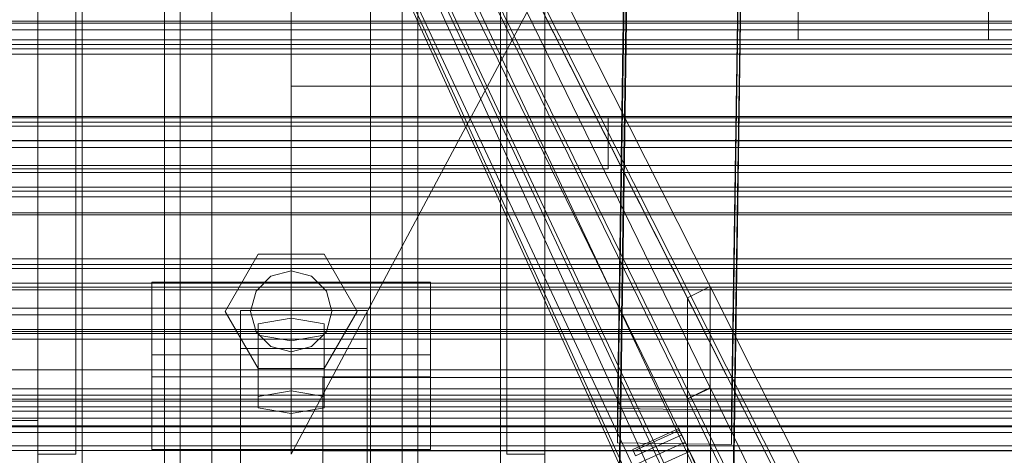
# Model space of a CAD drawing. Header units: millimetres. Extents: x -2233 to 61924, y -68080 to 6847.
# Tile 98 of 256: x -473 to -318, y -34886 to -34817. Entities that reach past the tile are written whole.
import ezdxf

# ---------------------------------------------------------------- set-up
doc = ezdxf.new("R2010")
doc.units = ezdxf.units.MM
for name, color, linetype, lineweight in [('COTAS_O', 1, 'Continuous', 0), ('COTAS_P', 1, 'Continuous', 0), ('frontal_C01', 7, 'Continuous', 0), ('frontal_C02', 7, 'Continuous', 0), ('frontal_C03', 7, 'Continuous', 0), ('frontal_mezcladora', 7, 'Continuous', 0), ('frontal_secador', 7, 'Continuous', 0), ('frontal_tolva-C01', 7, 'Continuous', 0)]:
    doc.layers.add(name, color=color, linetype=linetype, lineweight=lineweight)
doc.dimstyles.new('R19_100', dxfattribs={"dimtxt": 250, "dimasz": 150, "dimexe": 150, "dimexo": 80, "dimgap": 100, "dimtad": 1, "dimtih": 1, "dimtoh": 1, "dimdsep": 46, "dimcen": 0.09, "dimadec": 0, "dimazin": 0, "dimtfac": 1, "dimtdec": 4, "dimtofl": 0, "dimtmove": 0, "dimatfit": 3, "dimfxl": 1, "dimtolj": 1, "dimtzin": 0, "dimarcsym": 0})

# ---------------------------------------------------------------- blocks, each defined once
blk = doc.blocks.new('DIM_R28_48')
at = {"layer": 'COTAS_P'}
for p, q in [((-1750, -34600), (-1600, -34555)), ((2600, -34600), (2450, -34555)), ((-1750, -35500), (-1750, -34600)), ((-1750, -34600), (2600, -34600)), ((-1750, -34600), (-1600, -34645)), ((2600, -34600), (2450, -34645)), ((2600, -35500), (2600, -34600))]:
    blk.add_line(p, q, dxfattribs=at)
blk.add_text('4350 P', height=250, dxfattribs=at).set_placement((425, -34500))
blk = doc.blocks.new('DIM_R28_55')
at = {"layer": 'COTAS_O'}
for p, q in [((-650, -33700), (50, -33700)), ((50, -33700), (5, -33850)), ((50, -34900), (50, -33700)), ((50, -33700), (95, -33850)), ((50, -34900), (5, -34750)), ((50, -34900), (95, -34750)), ((-650, -34900), (50, -34900))]:
    blk.add_line(p, q, dxfattribs=at)
blk.add_text('1200 O', height=250, rotation=90, dxfattribs=at).set_placement((-50, -34300))
blk = doc.blocks.new('DIM_R28_56')
at = {"layer": 'COTAS_O'}
for p, q in [((-650, -34200), (-500, -34155)), ((650, -34200), (500, -34155)), ((-650, -34900), (-650, -34200)), ((-650, -34200), (650, -34200)), ((-650, -34200), (-500, -34245)), ((650, -34200), (500, -34245)), ((650, -34900), (650, -34200))]:
    blk.add_line(p, q, dxfattribs=at)
blk.add_text('1300 O', height=250, dxfattribs=at).set_placement((0, -34100))

msp = doc.modelspace()

# ---------------------------------------------------------------- linework, layer by layer
at = {"layer": 'frontal_C01'}
for p, q in [((-470, -35975), (-470, -34599.343)), ((-463, -35975), (-463, -34599.343)), ((-397, -35975), (-397, -34599.343)), ((-390, -35975), (-390, -34599.343)), ((-450, -34970.428), (-450, -34646.889)), ((-410, -34646.889), (-410, -34970.428)), ((-378.512, -34878.148), (-375.644, -34683.038)), ((-357.646, -34683.283), (-360.514, -34878.394)), ((-378.512, -34883.541), (-375.644, -34688.43)), ((-360.514, -34883.786), (-357.646, -34688.676)), ((-450, -35018.576), (-450, -34695.038)), ((-410, -35018.576), (-410, -34695.038)), ((-450, -35019.521), (-450, -34695.982)), ((-410, -34695.982), (-410, -35019.521)), ((-442.5, -35304.951), (-442.5, -34702.151)), ((-417.5, -34702.151), (-417.5, -35304.951)), ((-447.5, -34990.458), (-447.5, -34711.197)), ((-412.5, -34711.197), (-412.5, -34990.458)), ((-447.5, -34998.546), (-447.5, -34719.286)), ((-412.5, -34998.546), (-412.5, -34719.286)), ((-442.5, -35331.131), (-442.5, -34728.332)), ((-417.5, -35331.131), (-417.5, -34728.332)), ((-450, -35058.04), (-450, -34734.501)), ((-410, -35058.04), (-410, -34734.501)), ((-425, -34886.916), (-425, -34873.219)), ((-425, -34873.219), (425, -34873.219)), ((-425, -34884.775), (-425, -34873.219)), ((-360.514, -34878.394), (-378.512, -34878.148)), ((-378.512, -34878.148), (-378.512, -34883.541)), ((-360.514, -34883.786), (-360.514, -34878.394)), ((-378.512, -34883.541), (-360.514, -34883.786)), ((425, -34884.775), (-425, -34884.775)), ((-425, -34884.775), (-425, -34898.471))]:
    msp.add_line(p, q, dxfattribs=at)
at = {"layer": 'frontal_C02'}
for p, q in [((-470, -35975), (-470, -33530.372)), ((-463, -35975), (-463, -33530.372)), ((-397, -35975), (-397, -33530.372)), ((-390, -35975), (-390, -33530.372)), ((-470, -35975), (-470, -34035.57)), ((-463, -35975), (-463, -34035.57)), ((-397, -35975), (-397, -34035.57)), ((-390, -35975), (-390, -34035.57)), ((-442.5, -34946.786), (-442.5, -34407.76)), ((-417.5, -34407.76), (-417.5, -34946.786)), ((-442.5, -34973.672), (-442.5, -34434.646)), ((-417.5, -34973.672), (-417.5, -34434.646)), ((-450, -34936.365), (-450, -34578.704)), ((-410, -34578.704), (-410, -34936.365)), ((-450, -34984.093), (-450, -34626.431)), ((-410, -34984.093), (-410, -34626.431)), ((-378.512, -34906.121), (-375.644, -34712.717)), ((-357.646, -34712.96), (-360.514, -34906.365)), ((-378.512, -34912.083), (-375.644, -34718.678)), ((-360.514, -34912.326), (-357.646, -34718.921)), ((-450, -35117.436), (-450, -34759.774)), ((-410, -34759.774), (-410, -35117.436)), ((-447.5, -34955.758), (-447.5, -34774.394)), ((-412.5, -34774.394), (-412.5, -34955.758)), ((-430, -34777.309), (-430, -34827.309)), ((-470, -34885.309), (-470, -34782.309)), ((-464, -34885.309), (-464, -34782.309)), ((-430, -34885.309), (-375, -34782.309)), ((-430, -34782.309), (-430, -34885.309)), ((-396, -34885.309), (-396, -34782.309)), ((-390, -34885.309), (-390, -34782.309)), ((-447.5, -34964.7), (-447.5, -34783.336)), ((-412.5, -34964.7), (-412.5, -34783.336)), ((-450, -35155.618), (-450, -34797.956)), ((-410, -35155.618), (-410, -34797.956)), ((-430, -34827.309), (-430, -34832.309)), ((430, -34827.309), (-430, -34827.309)), ((-480, -34832.309), (-380, -34832.309)), ((430, -34832.309), (-430, -34832.309)), ((-380, -34840.309), (-380, -34832.309)), ((-480, -34840.309), (-380, -34840.309)), ((-470, -34840.309), (-463, -34840.309)), ((-470, -35975), (-470, -34840.309)), ((-463, -35975), (-463, -34840.309)), ((-463, -34840.309), (-397, -34840.309)), ((-397, -34840.309), (-390, -34840.309)), ((-397, -35975), (-397, -34840.309)), ((-390, -35975), (-390, -34840.309)), ((-440.4, -34862.809), (-435.2, -34853.803)), ((-435.2, -34853.803), (-424.8, -34853.803)), ((-424.8, -34853.803), (-419.6, -34862.809)), ((-435.543, -34859.609), (-433.2, -34857.267)), ((-433.2, -34857.267), (-430, -34856.409)), ((-430, -34856.409), (-426.8, -34857.267)), ((-426.8, -34857.267), (-424.457, -34859.609)), ((-452, -34873.121), (-452, -34858.219)), ((-452, -34858.219), (-408, -34858.219)), ((-452, -34869.673), (-452, -34858.219)), ((-408, -34858.219), (-408, -34873.121)), ((-408, -34858.219), (-408, -34869.673)), ((-436.4, -34862.809), (-435.543, -34859.609)), ((-424.457, -34859.609), (-423.6, -34862.809)), ((-435.2, -34871.816), (-440.4, -34862.809)), ((-438, -34868.65), (-438, -34862.689)), ((-438, -34862.689), (-418, -34862.689)), ((-438, -35009.912), (-438, -34862.689)), ((-435.543, -34866.009), (-436.4, -34862.809)), ((-419.6, -34862.809), (-424.8, -34871.816)), ((-423.6, -34862.809), (-424.457, -34866.009)), ((-418, -34862.689), (-418, -34868.65)), ((-418, -34862.689), (-418, -35009.912)), ((-430, -34863.882), (-435.196, -34864.776)), ((-435.196, -34864.776), (-435.196, -34866.564)), ((-435.196, -34876.23), (-435.196, -34864.776)), ((-424.804, -34864.776), (-430, -34863.882)), ((-430, -34875.336), (-430, -34863.882)), ((-424.804, -34866.564), (-424.804, -34864.776)), ((-424.804, -34876.23), (-424.804, -34864.776)), ((-433.2, -34868.352), (-435.543, -34866.009)), ((-435.196, -34866.564), (-430, -34867.458)), ((-435.196, -34878.019), (-435.196, -34866.564)), ((-430, -34867.458), (-424.804, -34866.564)), ((-424.457, -34866.009), (-426.8, -34868.352)), ((-424.804, -34878.019), (-424.804, -34866.564)), ((-430, -34869.209), (-433.2, -34868.352)), ((-430, -34867.458), (-430, -34878.913)), ((-426.8, -34868.352), (-430, -34869.209)), ((-408, -34869.673), (-452, -34869.673)), ((-452, -34869.673), (-452, -34884.576)), ((-418, -34868.65), (-438, -34868.65)), ((-438, -34868.65), (-438, -35015.873)), ((-418, -35015.873), (-418, -34868.65)), ((-408, -34884.576), (-408, -34869.673)), ((-424.8, -34871.816), (-435.2, -34871.816)), ((-408, -34873.121), (-452, -34873.121)), ((-452, -34873.121), (-452, -34884.576)), ((-408, -34884.576), (-408, -34873.121)), ((-435.196, -34876.23), (-430, -34875.336)), ((-430, -34875.336), (-424.804, -34876.23)), ((-435.196, -34878.019), (-435.196, -34876.23)), ((-424.804, -34876.23), (-424.804, -34878.019)), ((-430, -34878.913), (-435.196, -34878.019)), ((-424.804, -34878.019), (-430, -34878.913)), ((-464, -34885.309), (-470, -34885.309)), ((-452, -34884.576), (-408, -34884.576)), ((-390, -34885.309), (-396, -34885.309))]:
    msp.add_line(p, q, dxfattribs=at)
at = {"layer": 'frontal_C03'}
for p, q in [((-1250, -34817.031), (1250, -34817.031)), ((1250, -34817.37), (-1250, -34817.37)), ((1250, -34818.427), (-1250, -34818.427)), ((1250, -34820.734), (-1250, -34820.734)), ((1250, -34821.388), (-1250, -34821.388)), ((1250, -34822.269), (-1250, -34822.269)), ((1250, -34832.076), (-1250, -34832.076)), ((1250, -34832.957), (-1250, -34832.957)), ((1250, -34833.61), (-1250, -34833.61)), ((-1500, -34835.865), (1500, -34835.865)), ((1250, -34835.918), (-1250, -34835.918)), ((-1250, -34836.975), (1250, -34836.975)), ((1250, -34839.827), (-1250, -34839.827)), ((1250, -34840.885), (-1250, -34840.885)), ((1250, -34843.192), (-1250, -34843.192)), ((1250, -34843.845), (-1250, -34843.845)), ((1250, -34844.727), (-1250, -34844.727)), ((1500, -34847.273), (-1500, -34847.273)), ((1500, -34847.558), (-1500, -34847.558)), ((1250, -34854.533), (-1250, -34854.533)), ((1250, -34855.415), (-1250, -34855.415)), ((1250, -34856.068), (-1250, -34856.068)), ((-1500, -34858.967), (1500, -34858.967)), ((1250, -34858.375), (-1250, -34858.375)), ((-1250, -34859.433), (1250, -34859.433)), ((1250, -34862.285), (-1250, -34862.285)), ((1250, -34863.342), (-1250, -34863.342)), ((1250, -34865.65), (-1250, -34865.65)), ((1250, -34866.303), (-1250, -34866.303)), ((1250, -34867.184), (-1250, -34867.184)), ((1250, -34876.991), (-1250, -34876.991)), ((1250, -34877.872), (-1250, -34877.872)), ((1250, -34878.526), (-1250, -34878.526)), ((1250, -34880.833), (-1250, -34880.833)), ((-1250, -34881.89), (1250, -34881.89)), ((1250, -34884.742), (-1250, -34884.742))]:
    msp.add_line(p, q, dxfattribs=at)
at = {"layer": 'frontal_mezcladora'}
for p, q in [((-320, -34820), (-320, -34600)), ((-430, -34820), (-430, -34795)), ((-350, -34820), (-350, -34795)), ((-600, -34820), (600, -34820)), ((-430, -34820), (-350, -34820)), ((-320, -34820), (-260, -34820)), ((-600, -34875), (600, -34875)), ((-630, -34880), (-470, -34880)), ((-470, -34900), (-470, -34880))]:
    msp.add_line(p, q, dxfattribs=at)
at = {"layer": 'frontal_secador'}
for p, q in [((-1250, -34866), (1250, -34866)), ((-1250, -34872), (1250, -34872)), ((-1250, -34875), (1250, -34875)), ((1250, -34876), (-1250, -34876)), ((-1250, -34876.659), (1250, -34876.659)), ((1250, -34879.659), (-1250, -34879.659)), ((-1250, -34881), (1250, -34881)), ((1250, -34884), (-1250, -34884)), ((-1250, -34884.728), (1250, -34884.728))]:
    msp.add_line(p, q, dxfattribs=at)
at = {"layer": 'frontal_tolva-C01'}
for p, q in [((-225, -35141.614), (-600, -34398.619)), ((-600, -34398.891), (-225, -35222.279)), ((-600, -34400), (-225, -35142.996)), ((-225, -35223.388), (-600, -34400)), ((-356.25, -34898.101), (-506.25, -34591.577)), ((-509.89, -34593.235), (-359.89, -34899.759)), ((-506.25, -34600.018), (-356.25, -34920.048)), ((-359.89, -34921.706), (-509.89, -34601.676)), ((-491.409, -34606.278), (-363.909, -34858.897)), ((-367.5, -34860.657), (-495, -34608.039)), ((-363.909, -34874.847), (-491.409, -34613.481)), ((-495, -34615.242), (-367.5, -34876.607)), ((-491.354, -34621.701), (-363.854, -34892.906)), ((-367.5, -34894.551), (-495, -34623.345)), ((-363.854, -34908.856), (-491.354, -34628.904)), ((-495, -34630.549), (-367.5, -34910.5)), ((-367.5, -34860.657), (-363.919, -34858.884)), ((-367.5, -34860.657), (-363.909, -34858.897)), ((-363.919, -34874.834), (-363.919, -34858.884)), ((-363.919, -34858.884), (-221.419, -35141.223)), ((-363.909, -34858.897), (-363.909, -34874.847)), ((-367.5, -34876.607), (-367.5, -34860.657)), ((-225, -35142.996), (-367.5, -34860.657)), ((-363.919, -34874.834), (-367.5, -34876.607)), ((-367.5, -34876.607), (-363.909, -34874.847)), ((-367.5, -34876.607), (-363.877, -34874.92)), ((-221.419, -35166.948), (-363.919, -34874.834)), ((-363.877, -34892.864), (-363.877, -34874.92)), ((-363.877, -34874.92), (-221.377, -35167.034)), ((-225, -35168.721), (-367.5, -34876.607)), ((-367.5, -34876.607), (-367.5, -34894.551)), ((-368.831, -34881.285), (-376.112, -34884.601)), ((-368.718, -34881.533), (-375.999, -34884.849)), ((-368.387, -34882.261), (-375.667, -34885.577)), ((-368.718, -34881.533), (-368.831, -34881.285)), ((-368.387, -34882.261), (-368.718, -34881.533)), ((-367.86, -34883.418), (-368.387, -34882.261)), ((-367.86, -34883.418), (-375.14, -34886.734)), ((-367.173, -34884.926), (-367.86, -34883.418)), ((-375.999, -34884.849), (-376.112, -34884.601)), ((-375.667, -34885.577), (-375.999, -34884.849)), ((-367.173, -34884.926), (-374.454, -34888.241)), ((-366.373, -34886.681), (-367.173, -34884.926))]:
    msp.add_line(p, q, dxfattribs=at)

# ---------------------------------------------------------------- dimensions: what is measured, and where the dimension line sits
at = {"layer": 'COTAS_O'}
for p2, distance, picture, middle in [((-650, -33700), -700, 'DIM_R28_55', (50, -34300)), ((650, -34900), 700, 'DIM_R28_56', (0, -34200))]:
    dim = msp.add_aligned_dim(p1=(-650, -34900), p2=p2, distance=distance, text='<> O', dimstyle='R19_100', dxfattribs=at)
    dim.commit()
    dim.dimension.update_dxf_attribs({"geometry": picture, "text_midpoint": middle})
at = {"layer": 'COTAS_P'}
dim = msp.add_aligned_dim(p1=(-1750, -35500), p2=(2600, -35500), distance=900, text='<> P', dimstyle='R19_100', dxfattribs=at)
dim.commit()
dim.dimension.update_dxf_attribs({"geometry": 'DIM_R28_48', "text_midpoint": (425, -34600)})

doc.saveas('drawing.dxf')
